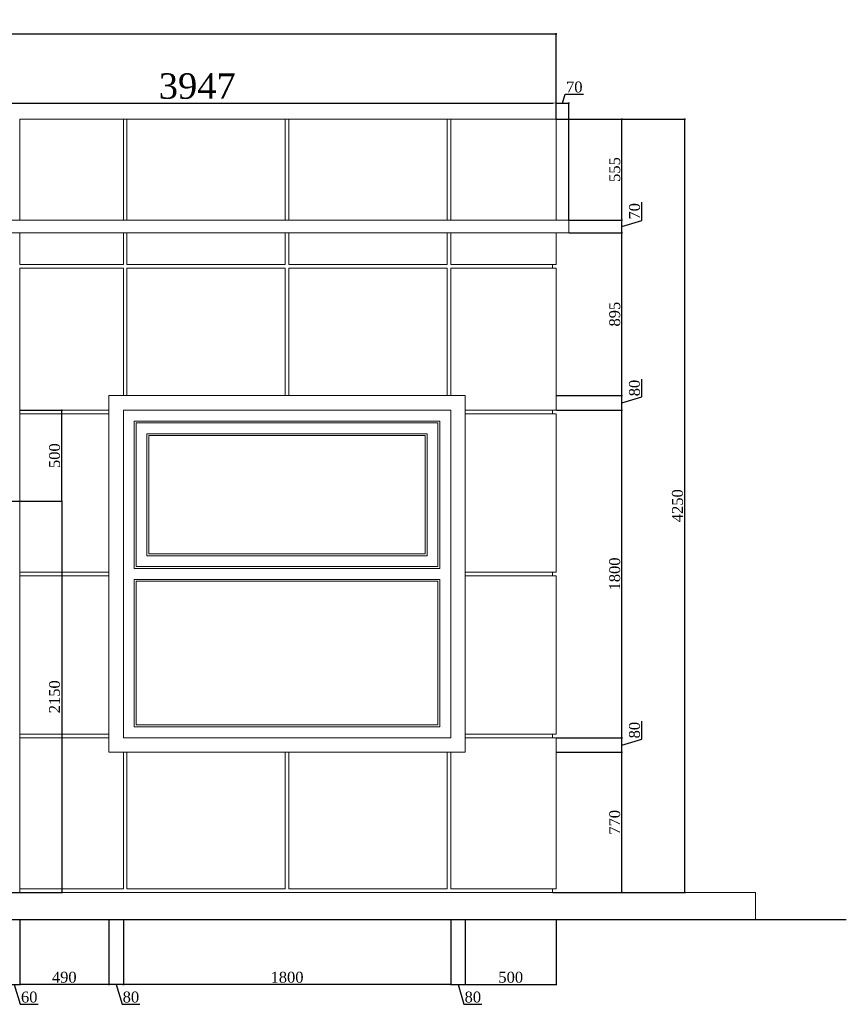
# Model space of a CAD drawing. Header units: feet. Extents: x 1854913 to 1946563, y 4620140 to 4662761.
# Tile 18 of 21: x 1941651 to 1946196, y 4620140 to 4625551. Entities that reach past the tile are written whole.
import ezdxf

# ---------------------------------------------------------------- set-up
doc = ezdxf.new("R2010")
doc.units = ezdxf.units.FT
doc.header["$MEASUREMENT"] = 0
doc.header["$PDMODE"] = 98
doc.header["$PDSIZE"] = 0.3
doc.styles.get("Standard").update_dxf_attribs({"font": 'times.ttf'})
doc.dimstyles.new('ISO-25', dxfattribs={"dimscale": 7, "dimtxt": 20, "dimasz": 2.5, "dimexe": 1.25, "dimexo": 0.625, "dimgap": 3, "dimtad": 1, "dimdec": 0, "dimtxsty": 'Standard', "dimcen": 2.5, "dimadec": 0, "dimazin": 0, "dimtfac": 1, "dimtdec": 0, "dimtmove": 0, "dimatfit": 3, "dimfxl": 1.25, "dimarcsym": 0})

# ---------------------------------------------------------------- blocks, each defined once
blk = doc.blocks.new('A$C22b4107f')
at = {"color": 0, "linetype": 'Continuous', "lineweight": 0, "extrusion": (0, 1, 0)}
for p, q in [((9822.8, -5531.2), (10392.8, -5531.2)), ((9822.8, -6086.2), (9822.8, -5531.2)), ((10392.8, -5531.2), (10412.8, -5531.2)), ((10392.8, -6086.2), (10392.8, -5531.2)), ((10412.8, -5531.2), (11282.8, -5531.2)), ((10412.8, -5531.2), (10412.8, -6086.2)), ((11282.8, -5531.2), (11302.8, -5531.2)), ((11282.8, -6086.2), (11282.8, -5531.2)), ((11302.8, -5531.2), (12172.8, -5531.2)), ((11302.8, -5531.2), (11302.8, -6086.2)), ((12172.8, -5531.2), (12192.8, -5531.2)), ((12172.8, -6086.2), (12172.8, -5531.2)), ((12192.8, -5531.2), (12772.8, -5531.2)), ((12192.8, -5531.2), (12192.8, -6086.2)), ((12772.8, -6086.2), (12772.8, -5531.2)), ((12842.8, -6086.2), (8825.5, -6086.2)), ((12842.8, -6086.2), (12842.8, -6156.2)), ((8825.5, -6156.2), (12842.8, -6156.2)), ((9822.8, -6331.2), (9822.8, -6156.2)), ((10392.8, -6331.2), (10392.8, -6156.2)), ((10412.8, -6156.2), (10412.8, -6331.2)), ((11282.8, -6331.2), (11282.8, -6156.2)), ((11302.8, -6156.2), (11302.8, -6331.2)), ((12172.8, -6331.2), (12172.8, -6156.2)), ((12192.8, -6156.2), (12192.8, -6331.2)), ((12772.8, -6331.2), (12772.8, -6156.2)), ((9822.8, -6331.2), (10392.8, -6331.2)), ((10392.8, -6351.2), (9822.8, -6351.2)), ((9822.8, -7131.2), (9822.8, -6351.2)), ((10392.8, -7051.2), (10392.8, -6351.2)), ((10412.8, -6331.2), (11282.8, -6331.2)), ((11282.8, -6351.2), (10412.8, -6351.2)), ((10412.8, -6351.2), (10412.8, -7051.2)), ((11282.8, -7051.2), (11282.8, -6351.2)), ((11302.8, -6331.2), (12172.8, -6331.2)), ((11302.8, -6351.2), (11302.8, -7051.2)), ((12172.8, -6351.2), (11302.8, -6351.2)), ((12172.8, -7051.2), (12172.8, -6351.2)), ((12192.8, -6331.2), (12772.8, -6331.2)), ((12192.8, -6351.2), (12192.8, -7051.2)), ((12772.8, -6351.2), (12192.8, -6351.2)), ((12752.8, -6351.2), (12752.8, -6331.2)), ((12772.8, -7131.2), (12772.8, -6351.2)), ((10312.8, -7051.2), (10312.8, -9011.2)), ((12272.8, -7051.2), (10312.8, -7051.2)), ((12272.8, -9011.2), (12272.8, -7051.2)), ((9822.8, -7151.2), (9822.8, -7131.2)), ((9822.8, -7131.2), (10312.8, -7131.2)), ((10392.8, -8931.2), (10392.8, -7131.2)), ((10392.8, -7131.2), (12192.8, -7131.2)), ((12192.8, -7131.2), (12192.8, -8931.2)), ((12272.8, -7131.2), (12772.8, -7131.2)), ((12752.8, -7151.2), (12752.8, -7131.2)), ((9822.8, -8021.2), (9822.8, -7151.2)), ((10312.8, -7151.2), (9822.8, -7151.2)), ((10452.8, -8001.2), (10452.8, -7191.2)), ((10452.8, -7191.2), (12132.8, -7191.2)), ((12132.8, -7191.2), (12132.8, -8001.2)), ((12772.8, -7151.2), (12272.8, -7151.2)), ((12772.8, -8021.2), (12772.8, -7151.2)), ((10462.8, -7201.2), (10462.8, -7991.2)), ((12122.8, -7201.2), (10462.8, -7201.2)), ((12122.8, -7991.2), (12122.8, -7201.2)), ((10522.8, -7931.2), (10522.8, -7261.2)), ((10522.8, -7261.2), (12062.8, -7261.2)), ((10532.8, -7271.2), (10532.8, -7921.2)), ((12052.8, -7271.2), (10532.8, -7271.2)), ((12052.8, -7921.2), (12052.8, -7271.2)), ((12062.8, -7261.2), (12062.8, -7931.2)), ((12062.8, -7931.2), (10522.8, -7931.2)), ((10532.8, -7921.2), (12052.8, -7921.2)), ((12132.8, -8001.2), (10452.8, -8001.2)), ((10462.8, -7991.2), (12122.8, -7991.2)), ((9822.8, -8041.2), (9822.8, -8021.2)), ((9822.8, -8021.2), (10312.8, -8021.2)), ((9822.8, -8911.2), (9822.8, -8041.2)), ((10312.8, -8041.2), (9822.8, -8041.2)), ((10452.8, -8871.2), (10452.8, -8061.2)), ((10452.8, -8061.2), (12132.8, -8061.2)), ((12132.8, -8061.2), (12132.8, -8871.2)), ((12272.8, -8021.2), (12772.8, -8021.2)), ((12772.8, -8041.2), (12272.8, -8041.2)), ((12752.8, -8041.2), (12752.8, -8021.2)), ((12772.8, -8911.2), (12772.8, -8041.2)), ((10462.8, -8071.2), (10462.8, -8861.2)), ((12122.8, -8071.2), (10462.8, -8071.2)), ((12122.8, -8861.2), (12122.8, -8071.2)), ((12132.8, -8871.2), (10452.8, -8871.2)), ((10462.8, -8861.2), (12122.8, -8861.2)), ((9822.8, -8931.2), (9822.8, -8911.2)), ((9822.8, -8911.2), (10312.8, -8911.2)), ((12272.8, -8911.2), (12772.8, -8911.2)), ((12752.8, -8911.2), (12752.8, -8931.2)), ((9822.8, -9761.2), (9822.8, -8931.2)), ((10312.8, -8931.2), (9822.8, -8931.2)), ((12192.8, -8931.2), (10392.8, -8931.2)), ((12772.8, -8931.2), (12272.8, -8931.2)), ((12772.8, -9761.2), (12772.8, -8931.2)), ((10312.8, -9011.2), (12272.8, -9011.2)), ((10392.8, -9761.2), (10392.8, -9011.2)), ((10412.8, -9011.2), (10412.8, -9761.2)), ((11282.8, -9761.2), (11282.8, -9011.2)), ((11302.8, -9011.2), (11302.8, -9761.2)), ((12172.8, -9761.2), (12172.8, -9011.2)), ((12192.8, -9011.2), (12192.8, -9761.2)), ((-2923, -9781.2), (13867.9, -9781.2)), ((9822.8, -9781.2), (9822.8, -9761.2)), ((9822.8, -9761.2), (10392.8, -9761.2)), ((10412.8, -9761.2), (11282.8, -9761.2)), ((11302.8, -9761.2), (12172.8, -9761.2)), ((12192.8, -9761.2), (12772.8, -9761.2)), ((12752.8, -9761.2), (12752.8, -9781.2)), ((13867.9, -9931.2), (13867.9, -9781.2)), ((13867.9, -9931.2), (-2873, -9931.2))]:
    blk.add_line(p, q, dxfattribs=at)
at = {"lineweight": 30}
blk.add_lwpolyline([(14367.9, -9931.2), (-5132.1, -9931.2)], dxfattribs=at)
blk = doc.blocks.new('_DotSmall')
at = {"color": 0, "linetype": 'ByBlock', "lineweight": 40, "const_width": 0.5}
blk.add_lwpolyline([(-0.0625, 0, 1), (0.0625, 0, 1)], format="xyb", close=True, dxfattribs=at)
blk = doc.blocks.new('*D5732')
at = {"color": 0, "lineweight": -2, "transparency": 16777216}
for p, q in [((1928791, 4625006.6), (1928791, 4625476)), ((1928791, 4625472.2), (1944601, 4625472.2)), ((1944601, 4625006.6), (1944601, 4625476))]:
    blk.add_line(p, q, dxfattribs=at)
at = {"layer": 'Defpoints', "color": 0, "lineweight": 5, "transparency": 16777216}
for p in [(1944601, 4625472.2), (1928791, 4625004.7), (1944601, 4625004.7)]:
    blk.add_point(p, dxfattribs=at)
at = {"color": 0, "lineweight": -2, "transparency": 16777216, "xscale": 15, "yscale": 15, "zscale": 15, "rotation": 180}
blk.add_blockref('_DotSmall', (1928791, 4625472.2), dxfattribs=at)
at = {"color": 0, "lineweight": -2, "transparency": 16777216, "xscale": 15, "yscale": 15, "zscale": 15}
blk.add_blockref('_DotSmall', (1944601, 4625472.2), dxfattribs=at)
at = {"color": 0, "lineweight": 5, "transparency": 16777216, "insert": (1936696, 4625511.8), "char_height": 60, "attachment_point": 5}
blk.add_mtext('15810', dxfattribs=at)
blk = doc.blocks.new('*D5733')
at = {"color": 0, "lineweight": -2, "transparency": 16777216}
for p, q in [((1944602.8, 4625004.7), (1945311.1, 4625004.7)), ((1945307.4, 4620754.7), (1945307.4, 4625004.7)), ((1944582.8, 4620754.7), (1945311.1, 4620754.7))]:
    blk.add_line(p, q, dxfattribs=at)
at = {"layer": 'Defpoints', "color": 0, "lineweight": 5, "transparency": 16777216}
for p in [(1944601, 4625004.7), (1945307.4, 4625004.7), (1944581, 4620754.7)]:
    blk.add_point(p, dxfattribs=at)
at = {"color": 0, "lineweight": -2, "transparency": 16777216, "xscale": 15, "yscale": 15, "zscale": 15}
for p, rotation in [((1945307.4, 4625004.7), 90), ((1945307.4, 4620754.7), 270)]:
    blk.add_blockref('_DotSmall', p, dxfattribs=dict(at, rotation=rotation))
at = {"color": 0, "lineweight": 5, "transparency": 16777216, "insert": (1945267.8, 4622879.7), "char_height": 60, "attachment_point": 5, "rotation": 90}
blk.add_mtext('4250', dxfattribs=at)
blk = doc.blocks.new('*D5734')
at = {"color": 0, "lineweight": -2, "transparency": 16777216}
for p, q in [((1944602.8, 4621524.7), (1944966.1, 4621524.7)), ((1944962.4, 4620754.7), (1944962.4, 4621524.7)), ((1944582.8, 4620754.7), (1944966.1, 4620754.7))]:
    blk.add_line(p, q, dxfattribs=at)
at = {"layer": 'Defpoints', "color": 0, "lineweight": 5, "transparency": 16777216}
for p in [(1944601, 4621524.7), (1944962.4, 4621524.7), (1944581, 4620754.7)]:
    blk.add_point(p, dxfattribs=at)
at = {"color": 0, "lineweight": -2, "transparency": 16777216, "xscale": 15, "yscale": 15, "zscale": 15}
for p, rotation in [((1944962.4, 4621524.7), 90), ((1944962.4, 4620754.7), 270)]:
    blk.add_blockref('_DotSmall', p, dxfattribs=dict(at, rotation=rotation))
at = {"color": 0, "lineweight": 5, "transparency": 16777216, "insert": (1944922.8, 4621139.7), "char_height": 60, "attachment_point": 5, "rotation": 90}
blk.add_mtext('770', dxfattribs=at)
blk = doc.blocks.new('*D5735')
at = {"color": 0, "lineweight": -2, "transparency": 16777216}
for p, q in [((1945071.2, 4621597.4), (1945071.2, 4621695.5)), ((1944602.8, 4621604.7), (1944966.1, 4621604.7)), ((1944962.4, 4621524.7), (1944962.4, 4621604.7)), ((1944962.4, 4621564.7), (1945071.2, 4621597.4)), ((1944602.8, 4621524.7), (1944966.1, 4621524.7))]:
    blk.add_line(p, q, dxfattribs=at)
at = {"layer": 'Defpoints', "color": 0, "lineweight": 5, "transparency": 16777216}
for p in [(1944601, 4621604.7), (1944962.4, 4621604.7), (1944601, 4621524.7)]:
    blk.add_point(p, dxfattribs=at)
at = {"color": 0, "lineweight": -2, "transparency": 16777216, "xscale": 15, "yscale": 15, "zscale": 15}
for p, rotation in [((1944962.4, 4621604.7), 90), ((1944962.4, 4621524.7), 270)]:
    blk.add_blockref('_DotSmall', p, dxfattribs=dict(at, rotation=rotation))
at = {"color": 0, "lineweight": 5, "transparency": 16777216, "insert": (1945031.6, 4621646.4), "char_height": 60, "attachment_point": 5, "rotation": 90}
blk.add_mtext('80', dxfattribs=at)
blk = doc.blocks.new('*D5736')
at = {"color": 0, "lineweight": -2, "transparency": 16777216}
for p, q in [((1944602.8, 4623404.7), (1944966.1, 4623404.7)), ((1944962.4, 4621604.7), (1944962.4, 4623404.7)), ((1944602.8, 4621604.7), (1944966.1, 4621604.7))]:
    blk.add_line(p, q, dxfattribs=at)
at = {"layer": 'Defpoints', "color": 0, "lineweight": 5, "transparency": 16777216}
for p in [(1944601, 4623404.7), (1944962.4, 4623404.7), (1944601, 4621604.7)]:
    blk.add_point(p, dxfattribs=at)
at = {"color": 0, "lineweight": -2, "transparency": 16777216, "xscale": 15, "yscale": 15, "zscale": 15}
for p, rotation in [((1944962.4, 4623404.7), 90), ((1944962.4, 4621604.7), 270)]:
    blk.add_blockref('_DotSmall', p, dxfattribs=dict(at, rotation=rotation))
at = {"color": 0, "lineweight": 5, "transparency": 16777216, "insert": (1944922.8, 4622504.7), "char_height": 60, "attachment_point": 5, "rotation": 90}
blk.add_mtext('1800', dxfattribs=at)
blk = doc.blocks.new('*D5737')
at = {"color": 0, "lineweight": -2, "transparency": 16777216}
for p, q in [((1945071.2, 4623477.4), (1945071.2, 4623575.5)), ((1944602.8, 4623484.7), (1944966.1, 4623484.7)), ((1944962.4, 4623404.7), (1944962.4, 4623484.7)), ((1944962.4, 4623444.7), (1945071.2, 4623477.4)), ((1944602.8, 4623404.7), (1944966.1, 4623404.7))]:
    blk.add_line(p, q, dxfattribs=at)
at = {"layer": 'Defpoints', "color": 0, "lineweight": 5, "transparency": 16777216}
for p in [(1944601, 4623484.7), (1944962.4, 4623484.7), (1944601, 4623404.7)]:
    blk.add_point(p, dxfattribs=at)
at = {"color": 0, "lineweight": -2, "transparency": 16777216, "xscale": 15, "yscale": 15, "zscale": 15}
for p, rotation in [((1944962.4, 4623484.7), 90), ((1944962.4, 4623404.7), 270)]:
    blk.add_blockref('_DotSmall', p, dxfattribs=dict(at, rotation=rotation))
at = {"color": 0, "lineweight": 5, "transparency": 16777216, "insert": (1945031.6, 4623526.4), "char_height": 60, "attachment_point": 5, "rotation": 90}
blk.add_mtext('80', dxfattribs=at)
blk = doc.blocks.new('*D5738')
at = {"color": 0, "lineweight": -2, "transparency": 16777216}
for p, q in [((1944672.8, 4624379.7), (1944966.1, 4624379.7)), ((1944962.4, 4623484.7), (1944962.4, 4624379.7)), ((1944602.8, 4623484.7), (1944966.1, 4623484.7))]:
    blk.add_line(p, q, dxfattribs=at)
at = {"layer": 'Defpoints', "color": 0, "lineweight": 5, "transparency": 16777216}
for p in [(1944671, 4624379.7), (1944962.4, 4624379.7), (1944601, 4623484.7)]:
    blk.add_point(p, dxfattribs=at)
at = {"color": 0, "lineweight": -2, "transparency": 16777216, "xscale": 15, "yscale": 15, "zscale": 15}
for p, rotation in [((1944962.4, 4624379.7), 90), ((1944962.4, 4623484.7), 270)]:
    blk.add_blockref('_DotSmall', p, dxfattribs=dict(at, rotation=rotation))
at = {"color": 0, "lineweight": 5, "transparency": 16777216, "insert": (1944922.8, 4623932.2), "char_height": 60, "attachment_point": 5, "rotation": 90}
blk.add_mtext('895', dxfattribs=at)
blk = doc.blocks.new('*D5739')
at = {"color": 0, "lineweight": -2, "transparency": 16777216}
for p, q in [((1945071.4, 4624447.5), (1945071.4, 4624547.6)), ((1944672.8, 4624449.7), (1944966.1, 4624449.7)), ((1944962.4, 4624379.7), (1944962.4, 4624449.7)), ((1944962.4, 4624414.7), (1945071.4, 4624447.5)), ((1944672.8, 4624379.7), (1944966.1, 4624379.7))]:
    blk.add_line(p, q, dxfattribs=at)
at = {"layer": 'Defpoints', "color": 0, "lineweight": 5, "transparency": 16777216}
for p in [(1944671, 4624449.7), (1944962.4, 4624449.7), (1944671, 4624379.7)]:
    blk.add_point(p, dxfattribs=at)
at = {"color": 0, "lineweight": -2, "transparency": 16777216, "xscale": 15, "yscale": 15, "zscale": 15}
for p, rotation in [((1944962.4, 4624449.7), 90), ((1944962.4, 4624379.7), 270)]:
    blk.add_blockref('_DotSmall', p, dxfattribs=dict(at, rotation=rotation))
at = {"color": 0, "lineweight": 5, "transparency": 16777216, "insert": (1945031.8, 4624497.5), "char_height": 60, "attachment_point": 5, "rotation": 90}
blk.add_mtext('70', dxfattribs=at)
blk = doc.blocks.new('*D5740')
at = {"color": 0, "lineweight": -2, "transparency": 16777216}
for p, q in [((1944602.8, 4625004.7), (1944966.1, 4625004.7)), ((1944962.4, 4624449.7), (1944962.4, 4625004.7)), ((1944672.8, 4624449.7), (1944966.1, 4624449.7))]:
    blk.add_line(p, q, dxfattribs=at)
at = {"layer": 'Defpoints', "color": 0, "lineweight": 5, "transparency": 16777216}
for p in [(1944601, 4625004.7), (1944962.4, 4625004.7), (1944671, 4624449.7)]:
    blk.add_point(p, dxfattribs=at)
at = {"color": 0, "lineweight": -2, "transparency": 16777216, "xscale": 15, "yscale": 15, "zscale": 15}
for p, rotation in [((1944962.4, 4625004.7), 90), ((1944962.4, 4624449.7), 270)]:
    blk.add_blockref('_DotSmall', p, dxfattribs=dict(at, rotation=rotation))
at = {"color": 0, "lineweight": 5, "transparency": 16777216, "insert": (1944922.8, 4624727.2), "char_height": 60, "attachment_point": 5, "rotation": 90}
blk.add_mtext('555', dxfattribs=at)
blk = doc.blocks.new('*D5741')
at = {"color": 0, "lineweight": -2, "transparency": 16777216}
for p, q in [((1942221, 4620602.9), (1942221, 4620244.9)), ((1944021, 4620602.9), (1944021, 4620244.9)), ((1944021, 4620248.6), (1942221, 4620248.6))]:
    blk.add_line(p, q, dxfattribs=at)
at = {"layer": 'Defpoints', "color": 0, "lineweight": 5, "transparency": 16777216}
for p in [(1942221, 4620604.7), (1944021, 4620604.7), (1942221, 4620248.6)]:
    blk.add_point(p, dxfattribs=at)
at = {"color": 0, "lineweight": -2, "transparency": 16777216, "xscale": 15, "yscale": 15, "zscale": 15, "rotation": 180}
blk.add_blockref('_DotSmall', (1942221, 4620248.6), dxfattribs=at)
at = {"color": 0, "lineweight": -2, "transparency": 16777216, "xscale": 15, "yscale": 15, "zscale": 15}
blk.add_blockref('_DotSmall', (1944021, 4620248.6), dxfattribs=at)
at = {"color": 0, "lineweight": 5, "transparency": 16777216, "insert": (1943121, 4620288.1), "char_height": 60, "attachment_point": 5}
blk.add_mtext('1800', dxfattribs=at)
blk = doc.blocks.new('*D5742')
at = {"color": 0, "lineweight": -2, "transparency": 16777216}
for p, q in [((1944021, 4620602.9), (1944021, 4620244.9)), ((1944101, 4620602.9), (1944101, 4620244.9)), ((1944021, 4620248.6), (1944101, 4620248.6)), ((1944061, 4620248.6), (1944093.6, 4620139.8)), ((1944093.6, 4620139.8), (1944191.7, 4620139.8))]:
    blk.add_line(p, q, dxfattribs=at)
at = {"layer": 'Defpoints', "color": 0, "lineweight": 5, "transparency": 16777216}
for p in [(1944021, 4620604.7), (1944101, 4620604.7), (1944101, 4620248.6)]:
    blk.add_point(p, dxfattribs=at)
at = {"color": 0, "lineweight": -2, "transparency": 16777216, "xscale": 15, "yscale": 15, "zscale": 15, "rotation": 180}
blk.add_blockref('_DotSmall', (1944021, 4620248.6), dxfattribs=at)
at = {"color": 0, "lineweight": -2, "transparency": 16777216, "xscale": 15, "yscale": 15, "zscale": 15}
blk.add_blockref('_DotSmall', (1944101, 4620248.6), dxfattribs=at)
at = {"color": 0, "lineweight": 5, "transparency": 16777216, "insert": (1944142.6, 4620179.3), "char_height": 60, "attachment_point": 5}
blk.add_mtext('80', dxfattribs=at)
blk = doc.blocks.new('*D5743')
at = {"color": 0, "lineweight": -2, "transparency": 16777216}
for p, q in [((1944101, 4620602.9), (1944101, 4620244.9)), ((1944601, 4620602.9), (1944601, 4620244.9)), ((1944101, 4620248.6), (1944601, 4620248.6))]:
    blk.add_line(p, q, dxfattribs=at)
at = {"layer": 'Defpoints', "color": 0, "lineweight": 5, "transparency": 16777216}
for p in [(1944101, 4620604.7), (1944601, 4620604.7), (1944601, 4620248.6)]:
    blk.add_point(p, dxfattribs=at)
at = {"color": 0, "lineweight": -2, "transparency": 16777216, "xscale": 15, "yscale": 15, "zscale": 15, "rotation": 180}
blk.add_blockref('_DotSmall', (1944101, 4620248.6), dxfattribs=at)
at = {"color": 0, "lineweight": -2, "transparency": 16777216, "xscale": 15, "yscale": 15, "zscale": 15}
blk.add_blockref('_DotSmall', (1944601, 4620248.6), dxfattribs=at)
at = {"color": 0, "lineweight": 5, "transparency": 16777216, "insert": (1944351, 4620288.1), "char_height": 60, "attachment_point": 5}
blk.add_mtext('500', dxfattribs=at)
blk = doc.blocks.new('*D5744')
at = {"color": 0, "lineweight": -2, "transparency": 16777216}
for p, q in [((1942141, 4620602.9), (1942141, 4620244.9)), ((1942221, 4620602.9), (1942221, 4620244.9)), ((1942221, 4620248.6), (1942141, 4620248.6)), ((1942181, 4620248.6), (1942213.6, 4620139.8)), ((1942213.6, 4620139.8), (1942311.7, 4620139.8))]:
    blk.add_line(p, q, dxfattribs=at)
at = {"layer": 'Defpoints', "color": 0, "lineweight": 5, "transparency": 16777216}
for p in [(1942141, 4620604.7), (1942221, 4620604.7), (1942141, 4620248.6)]:
    blk.add_point(p, dxfattribs=at)
at = {"color": 0, "lineweight": -2, "transparency": 16777216, "xscale": 15, "yscale": 15, "zscale": 15, "rotation": 180}
blk.add_blockref('_DotSmall', (1942141, 4620248.6), dxfattribs=at)
at = {"color": 0, "lineweight": -2, "transparency": 16777216, "xscale": 15, "yscale": 15, "zscale": 15}
blk.add_blockref('_DotSmall', (1942221, 4620248.6), dxfattribs=at)
at = {"color": 0, "lineweight": 5, "transparency": 16777216, "insert": (1942262.6, 4620179.3), "char_height": 60, "attachment_point": 5}
blk.add_mtext('80', dxfattribs=at)
blk = doc.blocks.new('*D5745')
at = {"color": 0, "lineweight": -2, "transparency": 16777216}
for p, q in [((1941651, 4620602.9), (1941651, 4620244.9)), ((1942141, 4620602.9), (1942141, 4620244.9)), ((1942141, 4620248.6), (1941651, 4620248.6))]:
    blk.add_line(p, q, dxfattribs=at)
at = {"layer": 'Defpoints', "color": 0, "lineweight": 5, "transparency": 16777216}
for p in [(1941651, 4620604.7), (1942141, 4620604.7), (1941651, 4620248.6)]:
    blk.add_point(p, dxfattribs=at)
at = {"color": 0, "lineweight": -2, "transparency": 16777216, "xscale": 15, "yscale": 15, "zscale": 15, "rotation": 180}
blk.add_blockref('_DotSmall', (1941651, 4620248.6), dxfattribs=at)
at = {"color": 0, "lineweight": -2, "transparency": 16777216, "xscale": 15, "yscale": 15, "zscale": 15}
blk.add_blockref('_DotSmall', (1942141, 4620248.6), dxfattribs=at)
at = {"color": 0, "lineweight": 5, "transparency": 16777216, "insert": (1941896, 4620288.2), "char_height": 60, "attachment_point": 5}
blk.add_mtext('490', dxfattribs=at)
blk = doc.blocks.new('*D5756')
at = {"color": 0, "lineweight": -2, "transparency": 16777216}
for p, q in [((1941591, 4620602.9), (1941591, 4620244.9)), ((1941651, 4620602.9), (1941651, 4620244.9)), ((1941591, 4620248.6), (1941651, 4620248.6)), ((1941621, 4620248.6), (1941653.6, 4620139.8)), ((1941653.6, 4620139.8), (1941753.2, 4620139.8))]:
    blk.add_line(p, q, dxfattribs=at)
at = {"layer": 'Defpoints', "color": 0, "lineweight": 5, "transparency": 16777216}
for p in [(1941591, 4620604.7), (1941651, 4620604.7), (1941651, 4620248.6)]:
    blk.add_point(p, dxfattribs=at)
at = {"color": 0, "lineweight": -2, "transparency": 16777216, "xscale": 15, "yscale": 15, "zscale": 15, "rotation": 180}
blk.add_blockref('_DotSmall', (1941591, 4620248.6), dxfattribs=at)
at = {"color": 0, "lineweight": -2, "transparency": 16777216, "xscale": 15, "yscale": 15, "zscale": 15}
blk.add_blockref('_DotSmall', (1941651, 4620248.6), dxfattribs=at)
at = {"color": 0, "lineweight": 5, "transparency": 16777216, "insert": (1941703.4, 4620179.3), "char_height": 60, "attachment_point": 5}
blk.add_mtext('60', dxfattribs=at)
blk = doc.blocks.new('*D5771')
at = {"color": 0, "lineweight": -2, "transparency": 16777216}
for p, q in [((1940653.7, 4624454.1), (1940653.7, 4625101.4)), ((1940671.2, 4625092.6), (1944583.5, 4625092.6)), ((1944601, 4625009.1), (1944601, 4625101.4))]:
    blk.add_line(p, q, dxfattribs=at)
at = {"color": 0, "lineweight": 5, "transparency": 16777216}
for points in [[(1940671.2, 4625095.6), (1940671.2, 4625089.7), (1940653.7, 4625092.6)], [(1944583.5, 4625095.6), (1944583.5, 4625089.7), (1944601, 4625092.6)]]:
    blk.add_solid(points, dxfattribs=at)
at = {"layer": 'Defpoints', "color": 0, "lineweight": 5, "transparency": 16777216}
for p in [(1944601, 4625092.6), (1944601, 4625004.7), (1940653.7, 4624449.7)]:
    blk.add_point(p, dxfattribs=at)
at = {"color": 0, "lineweight": 5, "transparency": 16777216, "insert": (1942627.3, 4625185.1), "char_height": 140, "attachment_point": 5}
blk.add_mtext('3947', dxfattribs=at)
blk = doc.blocks.new('*D5772')
at = {"color": 0, "lineweight": -2, "transparency": 16777216}
for p, q in [((1944636, 4625092.6), (1944650.3, 4625140.5)), ((1944650.3, 4625140.5), (1944750.5, 4625140.5)), ((1944601, 4625006.6), (1944601, 4625096.4)), ((1944601, 4625092.6), (1944671, 4625092.6)), ((1944671, 4624451.6), (1944671, 4625096.4))]:
    blk.add_line(p, q, dxfattribs=at)
at = {"layer": 'Defpoints', "color": 0, "lineweight": 5, "transparency": 16777216}
for p in [(1944671, 4625092.6), (1944601, 4625004.7), (1944671, 4624449.7)]:
    blk.add_point(p, dxfattribs=at)
at = {"color": 0, "lineweight": -2, "transparency": 16777216, "xscale": 15, "yscale": 15, "zscale": 15, "rotation": 180}
blk.add_blockref('_DotSmall', (1944601, 4625092.6), dxfattribs=at)
at = {"color": 0, "lineweight": -2, "transparency": 16777216, "xscale": 15, "yscale": 15, "zscale": 15}
blk.add_blockref('_DotSmall', (1944671, 4625092.6), dxfattribs=at)
at = {"color": 0, "lineweight": 5, "transparency": 16777216, "insert": (1944700.4, 4625180.1), "char_height": 60, "attachment_point": 5}
blk.add_mtext('70', dxfattribs=at)
blk = doc.blocks.new('*D5784')
at = {"color": 0, "lineweight": -2, "transparency": 16777216}
for p, q in [((1941592.8, 4622904.7), (1941886.2, 4622904.7)), ((1941882.4, 4622904.7), (1941882.4, 4620754.7)), ((1941592.8, 4620754.7), (1941886.2, 4620754.7))]:
    blk.add_line(p, q, dxfattribs=at)
at = {"layer": 'Defpoints', "color": 0, "lineweight": 5, "transparency": 16777216}
for p in [(1941591, 4622904.7), (1941591, 4620754.7), (1941882.4, 4620754.7)]:
    blk.add_point(p, dxfattribs=at)
at = {"color": 0, "lineweight": -2, "transparency": 16777216, "xscale": 15, "yscale": 15, "zscale": 15}
for p, rotation in [((1941882.4, 4622904.7), 90), ((1941882.4, 4620754.7), 270)]:
    blk.add_blockref('_DotSmall', p, dxfattribs=dict(at, rotation=rotation))
at = {"color": 0, "lineweight": 5, "transparency": 16777216, "insert": (1941842.9, 4621829.7), "char_height": 60, "attachment_point": 5, "rotation": 90}
blk.add_mtext('2150', dxfattribs=at)
blk = doc.blocks.new('*D5785')
at = {"color": 0, "lineweight": -2, "transparency": 16777216}
for p, q in [((1941652.8, 4623404.7), (1941886.2, 4623404.7)), ((1941882.4, 4622904.7), (1941882.4, 4623404.7)), ((1941592.8, 4622904.7), (1941886.2, 4622904.7))]:
    blk.add_line(p, q, dxfattribs=at)
at = {"layer": 'Defpoints', "color": 0, "lineweight": 5, "transparency": 16777216}
for p in [(1941651, 4623404.7), (1941882.4, 4623404.7), (1941591, 4622904.7)]:
    blk.add_point(p, dxfattribs=at)
at = {"color": 0, "lineweight": -2, "transparency": 16777216, "xscale": 15, "yscale": 15, "zscale": 15}
for p, rotation in [((1941882.4, 4623404.7), 90), ((1941882.4, 4622904.7), 270)]:
    blk.add_blockref('_DotSmall', p, dxfattribs=dict(at, rotation=rotation))
at = {"color": 0, "lineweight": 5, "transparency": 16777216, "insert": (1941842.9, 4623154.7), "char_height": 60, "attachment_point": 5, "rotation": 90}
blk.add_mtext('500', dxfattribs=at)

msp = doc.modelspace()

# ---------------------------------------------------------------- block references
msp.add_blockref('A$C22b4107f', (1931828.2, 4630536))

# ---------------------------------------------------------------- dimensions: what is measured, and where the dimension line sits
at = {"color": 5, "lineweight": 5}
for base, p1, p2, override, picture, middle in [((1944601, 4625472.2), (1928791, 4625004.7), (1944601, 4625004.7), {"dimscale": 3, "dimasz": 5, "dimblk1": 'DotSmall', "dimblk2": 'DotSmall', "dimsah": 1, "dimtmove": 1}, '*D5732', (1936696, 4625511.8)), ((1944601, 4625092.6), (1940653.7, 4624449.7), (1944601, 4625004.7), {"dimtmove": 1}, '*D5771', (1942627.3, 4625185.1)), ((1944671, 4625092.6), (1944601, 4625004.7), (1944671, 4624449.7), {"dimscale": 3, "dimasz": 5, "dimblk1": 'DotSmall', "dimblk2": 'DotSmall', "dimsah": 1, "dimtmove": 1}, '*D5772', (1944659.3, 4625180.1)), ((1941651, 4620248.6), (1941591, 4620604.7), (1941651, 4620604.7), {"dimscale": 3, "dimasz": 5, "dimblk1": 'DotSmall', "dimblk2": 'DotSmall', "dimsah": 1, "dimtmove": 1}, '*D5756', (1941662.6, 4620179.3)), ((1941651, 4620248.6), (1942141, 4620604.7), (1941651, 4620604.7), {"dimscale": 3, "dimasz": 5, "dimblk1": 'DotSmall', "dimblk2": 'DotSmall', "dimsah": 1, "dimtmove": 1}, '*D5745', (1941896, 4620288.2)), ((1942141, 4620248.6), (1942221, 4620604.7), (1942141, 4620604.7), {"dimscale": 3, "dimasz": 5, "dimblk1": 'DotSmall', "dimblk2": 'DotSmall', "dimsah": 1, "dimtmove": 1}, '*D5744', (1942222.6, 4620179.3)), ((1942221, 4620248.6), (1944021, 4620604.7), (1942221, 4620604.7), {"dimscale": 3, "dimasz": 5, "dimblk1": 'DotSmall', "dimblk2": 'DotSmall', "dimsah": 1, "dimtmove": 1}, '*D5741', (1943121, 4620288.1)), ((1944101, 4620248.6), (1944021, 4620604.7), (1944101, 4620604.7), {"dimscale": 3, "dimasz": 5, "dimblk1": 'DotSmall', "dimblk2": 'DotSmall', "dimsah": 1, "dimtmove": 1}, '*D5742', (1944102.6, 4620179.3)), ((1944601, 4620248.6), (1944101, 4620604.7), (1944601, 4620604.7), {"dimscale": 3, "dimasz": 5, "dimblk1": 'DotSmall', "dimblk2": 'DotSmall', "dimsah": 1, "dimtmove": 1}, '*D5743', (1944351, 4620288.1))]:
    dim = msp.add_linear_dim(base=base, p1=p1, p2=p2, dimstyle='ISO-25', override=override, dxfattribs=at)
    dim.commit()
    dim.dimension.update_dxf_attribs({"geometry": picture, "text_midpoint": middle})
for base, p1, p2, picture, middle in [((1945307.4, 4625004.7), (1944581, 4620754.7), (1944601, 4625004.7), '*D5733', (1945267.8, 4622879.7)), ((1944962.4, 4625004.7), (1944671, 4624449.7), (1944601, 4625004.7), '*D5740', (1944922.8, 4624727.2)), ((1944962.4, 4624449.7), (1944671, 4624379.7), (1944671, 4624449.7), '*D5739', (1945031.8, 4624456.5)), ((1944962.4, 4624379.7), (1944601, 4623484.7), (1944671, 4624379.7), '*D5738', (1944922.8, 4623932.2)), ((1944962.4, 4623484.7), (1944601, 4623404.7), (1944601, 4623484.7), '*D5737', (1945031.6, 4623486.4)), ((1941882.4, 4623404.7), (1941591, 4622904.7), (1941651, 4623404.7), '*D5785', (1941842.9, 4623154.7)), ((1944962.4, 4623404.7), (1944601, 4621604.7), (1944601, 4623404.7), '*D5736', (1944922.8, 4622504.7)), ((1941882.4, 4620754.7), (1941591, 4622904.7), (1941591, 4620754.7), '*D5784', (1941842.9, 4621829.7)), ((1944962.4, 4621604.7), (1944601, 4621524.7), (1944601, 4621604.7), '*D5735', (1945031.6, 4621606.4)), ((1944962.4, 4621524.7), (1944581, 4620754.7), (1944601, 4621524.7), '*D5734', (1944922.8, 4621139.7))]:
    dim = msp.add_linear_dim(base=base, p1=p1, p2=p2, angle=90, dimstyle='ISO-25', override={"dimscale": 3, "dimasz": 5, "dimblk1": 'DotSmall', "dimblk2": 'DotSmall', "dimsah": 1, "dimtmove": 1}, dxfattribs=at)
    dim.commit()
    dim.dimension.update_dxf_attribs({"geometry": picture, "text_midpoint": middle})

doc.saveas('drawing.dxf')
